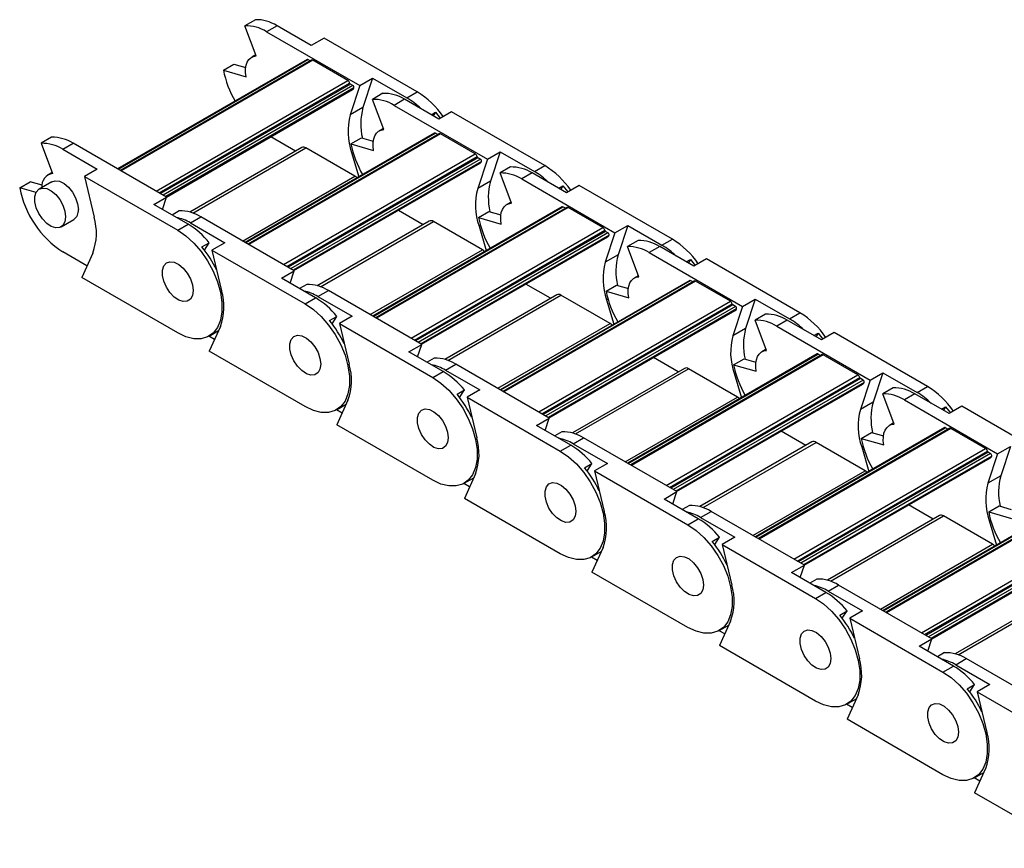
# Model space of a CAD drawing. Header units: millimetres. Extents: x 19 to 819, y 19 to 629.
# Tile 5 of 9: x 606 to 660, y 546 to 591. Entities that reach past the tile are written whole.
import ezdxf

# ---------------------------------------------------------------- set-up
doc = ezdxf.new("R2010")
doc.units = ezdxf.units.MM
doc.header["$LTSCALE"] = 3

msp = doc.modelspace()

# ---------------------------------------------------------------- linework, layer by layer
for p, q in [((619.072, 591.389), (618.499, 591.059)), ((619.125, 589.404), (618.499, 591.059)), ((620.261, 591.06), (619.688, 590.73)), ((619.688, 590.73), (624.809, 587.773)), ((622.14, 589.975), (620.261, 591.06)), ((622.84, 590.38), (622.14, 589.975)), ((627.961, 587.423), (622.84, 590.38)), ((621.909, 589.206), (611.512, 583.204)), ((611.538, 583.189), (621.954, 589.201)), ((622.159, 589.17), (611.668, 583.113)), ((622.234, 589.162), (611.712, 583.088)), ((619.103, 589.462), (618.871, 589.329)), ((622.084, 589.126), (621.954, 589.201)), ((624.143, 588.06), (622.234, 589.162)), ((617.318, 588.616), (617.891, 588.946)), ((617.318, 588.616), (618.563, 588.255)), ((617.891, 588.946), (618.543, 588.758)), ((613.621, 581.986), (624.143, 588.06)), ((624.809, 587.773), (625.509, 588.177)), ((625.509, 588.177), (624.975, 586.564)), ((625.509, 588.177), (627.389, 587.093)), ((613.799, 581.883), (624.245, 587.914)), ((624.285, 587.855), (613.87, 581.842)), ((624.423, 587.776), (614.008, 581.763)), ((624.483, 587.642), (614.153, 581.679)), ((614.192, 581.656), (624.411, 587.555)), ((624.809, 587.773), (624.275, 586.16)), ((624.423, 587.776), (624.285, 587.855)), ((627.389, 587.093), (627.961, 587.423)), ((626.072, 587.348), (625.5, 587.018)), ((626.125, 585.362), (625.5, 587.018)), ((627.261, 587.019), (626.689, 586.688)), ((629.141, 585.934), (627.261, 587.019)), ((624.975, 586.564), (624.275, 586.16)), ((626.689, 586.688), (631.81, 583.732)), ((629.841, 586.338), (629.141, 585.934)), ((634.962, 583.382), (629.841, 586.338)), ((628.721, 586.176), (628.956, 586.312)), ((628.956, 586.312), (628.828, 586.114)), ((628.956, 586.312), (629.214, 585.976)), ((626.103, 585.421), (625.871, 585.287)), ((607.893, 584.936), (607.32, 584.605)), ((628.909, 585.165), (618.512, 579.163)), ((618.538, 579.147), (628.954, 585.16)), ((629.159, 585.128), (618.669, 579.072)), ((629.234, 585.121), (618.712, 579.047)), ((621.275, 584.18), (619.919, 584.962)), ((624.318, 584.575), (624.891, 584.905)), ((624.891, 584.905), (625.544, 584.716)), ((629.084, 585.085), (628.954, 585.16)), ((631.143, 584.019), (629.234, 585.121)), ((607.32, 584.605), (607.945, 582.95)), ((608.509, 584.276), (609.082, 584.607)), ((608.509, 584.276), (610.388, 583.191)), ((614.203, 581.65), (609.082, 584.607)), ((621.616, 584.377), (615.47, 580.829)), ((615.639, 580.774), (621.841, 584.355)), ((624.536, 582.799), (621.841, 584.355)), ((624.318, 584.575), (625.563, 584.214)), ((620.622, 577.945), (631.143, 584.019)), ((620.799, 577.842), (631.245, 583.873)), ((631.286, 583.814), (620.87, 577.801)), ((631.424, 583.735), (621.008, 577.722)), ((624.347, 584.103), (624.42, 584.145)), ((624.347, 584.103), (624.745, 582.761)), ((631.81, 583.732), (631.275, 582.118)), ((631.424, 583.735), (631.286, 583.814)), ((631.81, 583.732), (632.51, 584.136)), ((632.51, 584.136), (631.975, 582.522)), ((632.51, 584.136), (634.389, 583.051)), ((610.388, 583.191), (609.688, 582.787)), ((631.483, 583.6), (621.154, 577.637)), ((621.193, 577.615), (631.411, 583.514)), ((633.073, 583.307), (632.5, 582.976)), ((634.389, 583.051), (634.962, 583.382)), ((607.923, 583.009), (607.692, 582.875)), ((609.688, 582.787), (614.809, 579.831)), ((609.688, 582.787), (610.223, 580.556)), ((618.374, 579.242), (624.536, 582.799)), ((633.125, 581.321), (632.5, 582.976)), ((634.262, 582.978), (633.689, 582.647)), ((633.689, 582.647), (638.81, 579.691)), ((636.141, 581.893), (634.262, 582.978)), ((606.138, 582.162), (606.711, 582.493)), ((607.035, 581.903), (606.138, 582.162)), ((607.364, 582.304), (606.711, 582.493)), ((607.909, 582.498), (607.209, 582.094)), ((631.975, 582.522), (631.275, 582.118)), ((635.721, 582.135), (635.956, 582.271)), ((635.956, 582.271), (635.829, 582.073)), ((635.956, 582.271), (636.214, 581.935)), ((636.841, 582.297), (636.141, 581.893)), ((641.962, 579.341), (636.841, 582.297)), ((613.503, 581.246), (614.203, 581.65)), ((613.978, 580.972), (614.203, 581.65)), ((615.382, 580.161), (613.503, 581.246)), ((635.909, 581.123), (625.512, 575.121)), ((625.539, 575.106), (635.954, 581.119)), ((636.16, 581.087), (625.669, 575.031)), ((636.235, 581.08), (625.713, 575.006)), ((628.275, 580.138), (626.92, 580.921)), ((633.103, 581.38), (632.872, 581.246)), ((636.085, 581.044), (635.954, 581.119)), ((638.144, 579.978), (636.235, 581.08)), ((608.409, 580.015), (609.109, 580.42)), ((614.893, 580.894), (614.502, 580.669)), ((615.509, 580.235), (616.082, 580.565)), ((621.203, 577.609), (616.082, 580.565)), ((631.318, 580.533), (631.891, 580.864)), ((631.318, 580.533), (632.564, 580.173)), ((631.891, 580.864), (632.544, 580.675)), ((614.809, 579.831), (615.382, 580.161)), ((615.509, 580.235), (617.388, 579.15)), ((628.617, 580.336), (622.47, 576.787)), ((622.64, 576.733), (628.842, 580.313)), ((627.622, 573.903), (638.144, 579.978)), ((627.799, 573.801), (638.245, 579.831)), ((631.536, 578.758), (628.842, 580.313)), ((631.347, 580.062), (631.42, 580.104)), ((631.347, 580.062), (631.746, 578.72)), ((638.81, 579.691), (639.51, 580.095)), ((639.51, 580.095), (638.976, 578.481)), ((639.51, 580.095), (641.389, 579.01)), ((638.286, 579.773), (627.87, 573.76)), ((638.424, 579.693), (628.008, 573.68)), ((638.483, 579.559), (628.154, 573.596)), ((628.193, 573.574), (638.411, 579.473)), ((638.81, 579.691), (638.276, 578.077)), ((638.424, 579.693), (638.286, 579.773)), ((641.389, 579.01), (641.962, 579.341)), ((616.143, 578.915), (616.546, 579.148)), ((616.283, 578.74), (616.546, 579.148)), ((617.388, 579.15), (616.688, 578.746)), ((625.374, 575.201), (631.536, 578.758)), ((640.073, 579.266), (639.5, 578.935)), ((640.126, 577.28), (639.5, 578.935)), ((641.262, 578.937), (640.689, 578.606)), ((643.141, 577.852), (641.262, 578.937)), ((609.832, 577.878), (608.509, 578.642)), ((610.151, 578.582), (609.542, 577.237)), ((616.688, 578.746), (621.81, 575.789)), ((616.688, 578.746), (617.223, 576.515)), ((638.976, 578.481), (638.276, 578.077)), ((640.689, 578.606), (645.811, 575.65)), ((642.722, 578.094), (642.956, 578.229)), ((642.956, 578.229), (642.829, 578.032)), ((642.956, 578.229), (643.214, 577.894)), ((643.841, 578.256), (643.141, 577.852)), ((648.963, 575.3), (643.841, 578.256)), ((614.809, 574.196), (609.542, 577.237)), ((620.503, 577.205), (621.203, 577.609)), ((622.382, 576.12), (620.503, 577.205)), ((620.978, 576.93), (621.203, 577.609)), ((640.104, 577.339), (639.872, 577.205)), ((621.893, 576.853), (621.503, 576.628)), ((642.91, 577.082), (632.513, 571.08)), ((632.539, 571.065), (642.955, 577.078)), ((643.16, 577.046), (632.669, 570.99)), ((643.235, 577.038), (632.713, 570.964)), ((635.275, 576.097), (633.92, 576.88)), ((638.319, 576.492), (638.892, 576.823)), ((638.892, 576.823), (639.544, 576.634)), ((643.085, 577.003), (642.955, 577.078)), ((645.144, 575.936), (643.235, 577.038)), ((621.81, 575.789), (622.382, 576.12)), ((622.51, 576.193), (623.082, 576.524)), ((622.51, 576.193), (624.389, 575.109)), ((628.204, 573.568), (623.082, 576.524)), ((635.617, 576.295), (629.471, 572.746)), ((629.64, 572.692), (635.842, 576.272)), ((638.536, 574.717), (635.842, 576.272)), ((638.319, 576.492), (639.564, 576.132)), ((638.347, 576.021), (638.421, 576.063)), ((645.811, 575.65), (646.511, 576.054)), ((646.511, 576.054), (645.976, 574.44)), ((646.511, 576.054), (648.39, 574.969)), ((634.622, 569.862), (645.144, 575.936)), ((634.8, 569.76), (645.246, 575.79)), ((645.286, 575.732), (634.871, 569.719)), ((645.424, 575.652), (635.009, 569.639)), ((645.484, 575.518), (635.155, 569.555)), ((638.347, 576.021), (638.746, 574.679)), ((645.811, 575.65), (645.276, 574.036)), ((645.424, 575.652), (645.286, 575.732)), ((623.143, 574.874), (623.546, 575.107)), ((623.283, 574.699), (623.546, 575.107)), ((624.389, 575.109), (623.689, 574.705)), ((635.193, 569.533), (645.412, 575.431)), ((647.073, 575.225), (646.501, 574.894)), ((648.39, 574.969), (648.963, 575.3)), ((617.151, 574.541), (616.543, 573.196)), ((623.689, 574.705), (628.81, 571.748)), ((623.689, 574.705), (624.223, 572.474)), ((632.375, 571.16), (638.536, 574.717)), ((645.976, 574.44), (645.276, 574.036)), ((647.126, 573.239), (646.501, 574.894)), ((648.262, 574.895), (647.69, 574.565)), ((647.69, 574.565), (652.811, 571.608)), ((650.142, 573.811), (648.262, 574.895)), ((616.833, 573.837), (616.52, 574.017)), ((616.534, 574.026), (617.054, 574.326)), ((649.722, 574.053), (649.957, 574.188)), ((649.957, 574.188), (649.829, 573.991)), ((649.957, 574.188), (650.215, 573.853)), ((650.842, 574.215), (650.142, 573.811)), ((655.963, 571.258), (650.842, 574.215)), ((627.504, 573.164), (628.204, 573.568)), ((627.979, 572.889), (628.204, 573.568)), ((621.81, 570.155), (616.543, 573.196)), ((629.383, 572.079), (627.504, 573.164)), ((628.894, 572.812), (628.503, 572.587)), ((649.91, 573.041), (639.513, 567.039)), ((639.539, 567.024), (649.955, 573.036)), ((650.16, 573.005), (639.67, 566.949)), ((650.235, 572.997), (639.714, 566.923)), ((642.276, 572.056), (640.92, 572.839)), ((647.104, 573.297), (646.872, 573.164)), ((650.085, 572.961), (649.955, 573.036)), ((652.144, 571.895), (650.235, 572.997)), ((629.51, 572.152), (630.083, 572.483)), ((635.204, 569.527), (630.083, 572.483)), ((645.319, 572.451), (645.892, 572.781)), ((645.319, 572.451), (646.565, 572.09)), ((645.892, 572.781), (646.545, 572.593)), ((628.81, 571.748), (629.383, 572.079)), ((629.51, 572.152), (631.389, 571.067)), ((642.618, 572.253), (636.471, 568.705)), ((636.64, 568.651), (642.843, 572.231)), ((641.623, 565.821), (652.144, 571.895)), ((641.8, 565.719), (652.246, 571.749)), ((645.537, 570.676), (642.843, 572.231)), ((645.348, 571.979), (645.421, 572.022)), ((645.348, 571.979), (645.747, 570.637)), ((652.811, 571.608), (653.511, 572.012)), ((653.511, 572.012), (652.976, 570.399)), ((653.511, 572.012), (655.39, 570.928)), ((652.287, 571.69), (641.871, 565.678)), ((652.425, 571.611), (642.009, 565.598)), ((652.484, 571.477), (642.155, 565.514)), ((642.194, 565.491), (652.412, 571.39)), ((652.811, 571.608), (652.276, 569.995)), ((652.425, 571.611), (652.287, 571.69)), ((654.074, 571.183), (653.501, 570.853)), ((655.39, 570.928), (655.963, 571.258)), ((630.144, 570.833), (630.547, 571.065)), ((630.283, 570.657), (630.547, 571.065)), ((631.389, 571.067), (630.689, 570.663)), ((630.689, 570.663), (635.81, 567.707)), ((630.689, 570.663), (631.224, 568.433)), ((639.375, 567.119), (645.537, 570.676)), ((654.127, 569.197), (653.501, 570.853)), ((655.263, 570.854), (654.69, 570.524)), ((657.142, 569.769), (655.263, 570.854)), ((623.534, 569.984), (624.054, 570.284)), ((624.152, 570.5), (623.543, 569.155)), ((652.976, 570.399), (652.276, 569.995)), ((654.69, 570.524), (659.811, 567.567)), ((656.723, 570.011), (656.957, 570.147)), ((656.957, 570.147), (656.83, 569.95)), ((656.957, 570.147), (657.215, 569.811)), ((657.842, 570.173), (657.142, 569.769)), ((662.963, 567.217), (657.842, 570.173)), ((623.833, 569.795), (623.52, 569.976)), ((628.81, 566.114), (623.543, 569.155)), ((634.504, 569.122), (635.204, 569.527)), ((636.383, 568.038), (634.504, 569.122)), ((634.979, 568.848), (635.204, 569.527)), ((654.104, 569.256), (653.873, 569.122)), ((635.894, 568.771), (635.503, 568.545)), ((656.91, 569), (646.513, 562.998)), ((646.54, 562.982), (656.955, 568.995)), ((657.161, 568.963), (646.67, 562.907)), ((657.236, 568.956), (646.714, 562.882)), ((649.276, 568.015), (647.921, 568.797)), ((652.32, 568.41), (652.892, 568.74)), ((652.892, 568.74), (653.545, 568.551)), ((657.086, 568.92), (656.955, 568.995)), ((659.145, 567.854), (657.236, 568.956)), ((635.81, 567.707), (636.383, 568.038)), ((636.51, 568.111), (637.083, 568.442)), ((636.51, 568.111), (638.39, 567.026)), ((642.204, 565.485), (637.083, 568.442)), ((649.618, 568.212), (643.471, 564.664)), ((643.641, 564.609), (649.843, 568.19)), ((652.537, 566.635), (649.843, 568.19)), ((652.32, 568.41), (653.565, 568.049)), ((652.348, 567.938), (652.421, 567.981)), ((659.811, 567.567), (660.511, 567.971)), ((660.511, 567.971), (659.977, 566.358)), ((648.623, 561.78), (659.145, 567.854)), ((648.801, 561.677), (659.246, 567.708)), ((659.287, 567.649), (648.872, 561.636)), ((659.425, 567.57), (649.009, 561.557)), ((659.484, 567.436), (649.155, 561.473)), ((652.348, 567.938), (652.747, 566.596)), ((659.811, 567.567), (659.277, 565.953)), ((659.425, 567.57), (659.287, 567.649)), ((637.144, 566.792), (637.547, 567.024)), ((637.284, 566.616), (637.547, 567.024)), ((638.39, 567.026), (637.69, 566.622)), ((649.194, 561.45), (659.412, 567.349)), ((631.152, 566.459), (630.543, 565.113)), ((637.69, 566.622), (642.811, 563.666)), ((637.69, 566.622), (638.224, 564.391)), ((646.375, 563.077), (652.537, 566.635)), ((659.977, 566.358), (659.277, 565.953)), ((630.833, 565.754), (630.52, 565.935)), ((630.535, 565.943), (631.054, 566.243)), ((641.504, 565.081), (642.204, 565.485)), ((641.98, 564.807), (642.204, 565.485)), ((635.81, 562.073), (630.543, 565.113)), ((643.383, 563.996), (641.504, 565.081)), ((642.894, 564.73), (642.504, 564.504)), ((663.911, 564.959), (653.514, 558.956)), ((653.54, 558.941), (663.956, 564.954)), ((664.161, 564.922), (653.67, 558.866)), ((664.236, 564.915), (653.714, 558.841)), ((656.276, 563.974), (654.921, 564.756)), ((659.32, 564.368), (659.893, 564.699)), ((659.893, 564.699), (660.545, 564.51)), ((643.511, 564.07), (644.083, 564.4)), ((649.205, 561.444), (644.083, 564.4)), ((656.618, 564.171), (650.472, 560.623)), ((659.32, 564.368), (660.565, 564.008)), ((642.811, 563.666), (643.383, 563.996)), ((643.511, 564.07), (645.39, 562.985)), ((650.641, 560.568), (656.843, 564.149)), ((655.623, 557.739), (666.145, 563.813)), ((655.801, 557.636), (666.247, 563.666)), ((659.537, 562.593), (656.843, 564.149)), ((659.348, 563.897), (659.422, 563.939)), ((659.348, 563.897), (659.747, 562.555)), ((666.288, 563.608), (655.872, 557.595)), ((666.425, 563.528), (656.01, 557.516)), ((666.485, 563.394), (656.156, 557.431)), ((656.195, 557.409), (666.413, 563.308)), ((644.144, 562.75), (644.547, 562.983)), ((644.284, 562.575), (644.547, 562.983)), ((645.39, 562.985), (644.69, 562.581)), ((644.69, 562.581), (649.811, 559.624)), ((644.69, 562.581), (645.224, 560.35)), ((653.376, 559.036), (659.537, 562.593)), ((637.535, 561.902), (638.055, 562.202)), ((638.152, 562.418), (637.544, 561.072)), ((637.834, 561.713), (637.521, 561.894)), ((642.811, 558.032), (637.544, 561.072)), ((648.505, 561.04), (649.205, 561.444)), ((650.384, 559.955), (648.505, 561.04)), ((648.98, 560.766), (649.205, 561.444)), ((649.895, 560.688), (649.504, 560.463)), ((649.811, 559.624), (650.384, 559.955)), ((650.511, 560.029), (651.084, 560.359)), ((650.511, 560.029), (652.39, 558.944)), ((656.205, 557.403), (651.084, 560.359)), ((663.619, 560.13), (657.472, 556.581)), ((657.641, 556.527), (663.844, 560.107)), ((651.145, 558.709), (651.548, 558.942)), ((651.285, 558.534), (651.548, 558.942)), ((652.39, 558.944), (651.69, 558.54)), ((645.153, 558.376), (644.544, 557.031)), ((651.69, 558.54), (656.811, 555.583)), ((651.69, 558.54), (652.225, 556.309)), ((644.834, 557.672), (644.521, 557.852)), ((644.536, 557.861), (645.055, 558.161)), ((655.505, 556.999), (656.205, 557.403)), ((655.98, 556.724), (656.205, 557.403)), ((649.811, 553.99), (644.544, 557.031)), ((657.384, 555.914), (655.505, 556.999)), ((656.895, 556.647), (656.505, 556.422)), ((657.511, 555.987), (658.084, 556.318)), ((663.205, 553.362), (658.084, 556.318)), ((656.811, 555.583), (657.384, 555.914)), ((657.511, 555.987), (659.391, 554.903)), ((658.145, 554.668), (658.548, 554.901)), ((658.285, 554.493), (658.548, 554.901)), ((659.391, 554.903), (658.691, 554.498)), ((658.691, 554.498), (663.812, 551.542)), ((658.691, 554.498), (659.225, 552.268)), ((651.536, 553.82), (652.055, 554.119)), ((652.153, 554.335), (651.544, 552.99)), ((651.834, 553.631), (651.521, 553.811)), ((656.811, 549.949), (651.544, 552.99)), ((659.153, 550.294), (658.545, 548.948)), ((658.835, 549.589), (658.522, 549.77)), ((658.536, 549.778), (659.056, 550.078)), ((663.812, 545.908), (658.545, 548.948))]:
    msp.add_line(p, q)
at = {"flags": 128}
for points in [[(618.563, 588.255), (618.535, 588.485), (618.537, 588.699), (618.569, 588.893), (618.63, 589.062), (618.719, 589.2), (618.833, 589.305), (618.97, 589.373), (619.125, 589.404)], [(625.563, 584.214), (625.535, 584.444), (625.537, 584.658), (625.569, 584.852), (625.631, 585.02), (625.719, 585.159), (625.834, 585.263), (625.97, 585.332), (626.125, 585.362)], [(607.909, 582.498), (608.085, 582.552), (608.32, 582.523), (608.572, 582.399), (608.819, 582.192), (609.038, 581.92), (609.21, 581.606), (609.32, 581.28), (609.357, 580.969)], [(624.652, 582.707), (624.598, 582.757), (624.536, 582.799)], [(608.657, 580.565), (608.62, 580.298), (608.51, 580.098), (608.338, 579.983), (608.119, 579.964), (607.872, 580.041), (607.62, 580.208), (607.385, 580.451), (607.187, 580.747), (607.044, 581.071), (606.97, 581.393), (606.97, 581.685), (607.044, 581.921), (607.187, 582.08), (607.385, 582.148), (607.62, 582.119), (607.872, 581.995), (608.119, 581.788), (608.338, 581.515), (608.51, 581.202), (608.62, 580.875), (608.657, 580.565)], [(632.564, 580.173), (632.536, 580.402), (632.538, 580.617), (632.57, 580.811), (632.631, 580.979), (632.72, 581.117), (632.834, 581.222), (632.97, 581.291), (633.125, 581.321)], [(614.809, 579.831), (615.258, 579.524), (615.691, 579.132), (616.093, 578.667), (616.453, 578.147), (616.756, 577.587), (616.993, 577.009), (617.156, 576.43), (617.238, 575.871), (617.238, 575.351), (617.156, 574.888), (616.993, 574.497), (616.756, 574.192), (616.453, 573.983), (616.093, 573.877), (615.691, 573.878), (615.258, 573.986), (614.809, 574.196)], [(631.652, 578.666), (631.598, 578.715), (631.536, 578.758)], [(615.658, 576.524), (615.62, 576.257), (615.51, 576.057), (615.338, 575.942), (615.119, 575.922), (614.873, 576), (614.62, 576.167), (614.385, 576.41), (614.187, 576.706), (614.045, 577.03), (613.97, 577.352), (613.97, 577.644), (614.045, 577.88), (614.187, 578.039), (614.385, 578.107), (614.62, 578.078), (614.873, 577.954), (615.119, 577.747), (615.338, 577.474), (615.51, 577.161), (615.62, 576.834), (615.658, 576.524)], [(615.658, 576.524), (615.62, 576.257), (615.51, 576.057), (615.338, 575.942), (615.119, 575.922), (614.873, 576), (614.62, 576.167), (614.385, 576.41), (614.187, 576.706), (614.045, 577.03), (613.97, 577.352), (613.97, 577.644), (614.045, 577.88), (614.187, 578.039), (614.385, 578.107), (614.62, 578.078), (614.873, 577.954), (615.119, 577.747), (615.338, 577.474), (615.51, 577.161), (615.62, 576.834), (615.658, 576.524)], [(639.564, 576.132), (639.536, 576.361), (639.538, 576.576), (639.57, 576.769), (639.631, 576.938), (639.72, 577.076), (639.834, 577.181), (639.971, 577.25), (640.126, 577.28)], [(621.81, 575.789), (622.258, 575.483), (622.691, 575.09), (623.094, 574.626), (623.453, 574.105), (623.756, 573.546), (623.993, 572.967), (624.156, 572.389), (624.239, 571.83), (624.239, 571.31), (624.156, 570.847), (623.993, 570.456), (623.756, 570.151), (623.453, 569.942), (623.094, 569.836), (622.691, 569.837), (622.258, 569.944), (621.81, 570.155)], [(638.652, 574.624), (638.598, 574.674), (638.536, 574.717)], [(622.658, 572.482), (622.62, 572.215), (622.511, 572.016), (622.339, 571.901), (622.12, 571.881), (621.873, 571.959), (621.621, 572.126), (621.385, 572.369), (621.188, 572.665), (621.045, 572.988), (620.971, 573.311), (620.971, 573.603), (621.045, 573.839), (621.188, 573.998), (621.385, 574.066), (621.621, 574.037), (621.873, 573.913), (622.12, 573.705), (622.339, 573.433), (622.511, 573.12), (622.62, 572.793), (622.658, 572.482)], [(622.658, 572.482), (622.62, 572.215), (622.511, 572.016), (622.339, 571.901), (622.12, 571.881), (621.873, 571.959), (621.621, 572.126), (621.385, 572.369), (621.188, 572.665), (621.045, 572.988), (620.971, 573.311), (620.971, 573.603), (621.045, 573.839), (621.188, 573.998), (621.385, 574.066), (621.621, 574.037), (621.873, 573.913), (622.12, 573.705), (622.339, 573.433), (622.511, 573.12), (622.62, 572.793), (622.658, 572.482)], [(646.565, 572.09), (646.536, 572.32), (646.538, 572.534), (646.57, 572.728), (646.632, 572.897), (646.721, 573.035), (646.835, 573.14), (646.971, 573.208), (647.126, 573.239)], [(628.81, 571.748), (629.258, 571.441), (629.691, 571.049), (630.094, 570.585), (630.453, 570.064), (630.757, 569.505), (630.994, 568.926), (631.156, 568.347), (631.239, 567.789), (631.239, 567.269), (631.156, 566.806), (630.994, 566.415), (630.757, 566.11), (630.453, 565.9), (630.094, 565.795), (629.691, 565.795), (629.258, 565.903), (628.81, 566.114)], [(645.653, 570.583), (645.599, 570.633), (645.537, 570.676)], [(629.658, 568.441), (629.621, 568.174), (629.511, 567.974), (629.339, 567.86), (629.12, 567.84), (628.873, 567.917), (628.621, 568.085), (628.386, 568.327), (628.188, 568.624), (628.045, 568.947), (627.971, 569.269), (627.971, 569.561), (628.045, 569.798), (628.188, 569.957), (628.386, 570.025), (628.621, 569.995), (628.873, 569.872), (629.12, 569.664), (629.339, 569.392), (629.511, 569.078), (629.621, 568.752), (629.658, 568.441)], [(629.658, 568.441), (629.621, 568.174), (629.511, 567.974), (629.339, 567.86), (629.12, 567.84), (628.873, 567.917), (628.621, 568.085), (628.386, 568.327), (628.188, 568.624), (628.045, 568.947), (627.971, 569.269), (627.971, 569.561), (628.045, 569.798), (628.188, 569.957), (628.386, 570.025), (628.621, 569.995), (628.873, 569.872), (629.12, 569.664), (629.339, 569.392), (629.511, 569.078), (629.621, 568.752), (629.658, 568.441)], [(653.565, 568.049), (653.537, 568.279), (653.539, 568.493), (653.571, 568.687), (653.632, 568.855), (653.721, 568.994), (653.835, 569.099), (653.971, 569.167), (654.127, 569.197)], [(635.81, 567.707), (636.259, 567.4), (636.692, 567.008), (637.095, 566.544), (637.454, 566.023), (637.757, 565.464), (637.994, 564.885), (638.157, 564.306), (638.239, 563.747), (638.239, 563.228), (638.157, 562.764), (637.994, 562.374), (637.757, 562.068), (637.454, 561.859), (637.095, 561.753), (636.692, 561.754), (636.259, 561.862), (635.81, 562.073)], [(652.653, 566.542), (652.599, 566.592), (652.537, 566.635)], [(636.659, 564.4), (636.621, 564.133), (636.511, 563.933), (636.339, 563.818), (636.12, 563.799), (635.874, 563.876), (635.622, 564.044), (635.386, 564.286), (635.188, 564.582), (635.046, 564.906), (634.971, 565.228), (634.971, 565.52), (635.046, 565.756), (635.188, 565.915), (635.386, 565.983), (635.622, 565.954), (635.874, 565.83), (636.12, 565.623), (636.339, 565.351), (636.511, 565.037), (636.621, 564.711), (636.659, 564.4)], [(636.659, 564.4), (636.621, 564.133), (636.511, 563.933), (636.339, 563.818), (636.12, 563.799), (635.874, 563.876), (635.622, 564.044), (635.386, 564.286), (635.188, 564.582), (635.046, 564.906), (634.971, 565.228), (634.971, 565.52), (635.046, 565.756), (635.188, 565.915), (635.386, 565.983), (635.622, 565.954), (635.874, 565.83), (636.12, 565.623), (636.339, 565.351), (636.511, 565.037), (636.621, 564.711), (636.659, 564.4)], [(642.811, 563.666), (643.259, 563.359), (643.692, 562.967), (644.095, 562.502), (644.454, 561.982), (644.757, 561.422), (644.994, 560.844), (645.157, 560.265), (645.24, 559.706), (645.24, 559.186), (645.157, 558.723), (644.994, 558.332), (644.757, 558.027), (644.454, 557.818), (644.095, 557.712), (643.692, 557.713), (643.259, 557.821), (642.811, 558.032)], [(659.654, 562.501), (659.599, 562.55), (659.537, 562.593)], [(643.659, 560.359), (643.622, 560.092), (643.512, 559.892), (643.34, 559.777), (643.121, 559.758), (642.874, 559.835), (642.622, 560.002), (642.386, 560.245), (642.189, 560.541), (642.046, 560.865), (641.972, 561.187), (641.972, 561.479), (642.046, 561.715), (642.189, 561.874), (642.386, 561.942), (642.622, 561.913), (642.874, 561.789), (643.121, 561.582), (643.34, 561.309), (643.512, 560.996), (643.622, 560.669), (643.659, 560.359)], [(643.659, 560.359), (643.622, 560.092), (643.512, 559.892), (643.34, 559.777), (643.121, 559.758), (642.874, 559.835), (642.622, 560.002), (642.386, 560.245), (642.189, 560.541), (642.046, 560.865), (641.972, 561.187), (641.972, 561.479), (642.046, 561.715), (642.189, 561.874), (642.386, 561.942), (642.622, 561.913), (642.874, 561.789), (643.121, 561.582), (643.34, 561.309), (643.512, 560.996), (643.622, 560.669), (643.659, 560.359)], [(649.811, 559.624), (650.259, 559.318), (650.692, 558.926), (651.095, 558.461), (651.455, 557.94), (651.758, 557.381), (651.995, 556.802), (652.157, 556.224), (652.24, 555.665), (652.24, 555.145), (652.157, 554.682), (651.995, 554.291), (651.758, 553.986), (651.455, 553.777), (651.095, 553.671), (650.692, 553.672), (650.259, 553.78), (649.811, 553.99)], [(650.66, 556.318), (650.622, 556.051), (650.512, 555.851), (650.34, 555.736), (650.121, 555.716), (649.874, 555.794), (649.622, 555.961), (649.387, 556.204), (649.189, 556.5), (649.047, 556.824), (648.972, 557.146), (648.972, 557.438), (649.047, 557.674), (649.189, 557.833), (649.387, 557.901), (649.622, 557.872), (649.874, 557.748), (650.121, 557.541), (650.34, 557.268), (650.512, 556.955), (650.622, 556.628), (650.66, 556.318)], [(650.66, 556.318), (650.622, 556.051), (650.512, 555.851), (650.34, 555.736), (650.121, 555.716), (649.874, 555.794), (649.622, 555.961), (649.387, 556.204), (649.189, 556.5), (649.047, 556.824), (648.972, 557.146), (648.972, 557.438), (649.047, 557.674), (649.189, 557.833), (649.387, 557.901), (649.622, 557.872), (649.874, 557.748), (650.121, 557.541), (650.34, 557.268), (650.512, 556.955), (650.622, 556.628), (650.66, 556.318)], [(656.811, 555.583), (657.26, 555.277), (657.693, 554.884), (658.096, 554.42), (658.455, 553.899), (658.758, 553.34), (658.995, 552.761), (659.158, 552.183), (659.241, 551.624), (659.241, 551.104), (659.158, 550.641), (658.995, 550.25), (658.758, 549.945), (658.455, 549.736), (658.096, 549.63), (657.693, 549.631), (657.26, 549.738), (656.811, 549.949)], [(657.66, 552.276), (657.622, 552.009), (657.512, 551.809), (657.34, 551.695), (657.121, 551.675), (656.875, 551.752), (656.623, 551.92), (656.387, 552.163), (656.189, 552.459), (656.047, 552.782), (655.972, 553.105), (655.972, 553.397), (656.047, 553.633), (656.189, 553.792), (656.387, 553.86), (656.623, 553.83), (656.875, 553.707), (657.121, 553.499), (657.34, 553.227), (657.512, 552.913), (657.622, 552.587), (657.66, 552.276)], [(657.66, 552.276), (657.622, 552.009), (657.512, 551.809), (657.34, 551.695), (657.121, 551.675), (656.875, 551.752), (656.623, 551.92), (656.387, 552.163), (656.189, 552.459), (656.047, 552.782), (655.972, 553.105), (655.972, 553.397), (656.047, 553.633), (656.189, 553.792), (656.387, 553.86), (656.623, 553.83), (656.875, 553.707), (657.121, 553.499), (657.34, 553.227), (657.512, 552.913), (657.622, 552.587), (657.66, 552.276)]]:
    msp.add_lwpolyline(points, dxfattribs=at)
for centre, radius, start, end in [((619.119, 589.248), 2.142, 57.7925, 91.2624), ((618.546, 588.917), 2.142, 57.7925, 91.2624), ((621.928, 589.166), 0.0436, 53.1338, 115.5558), ((622.19, 589.102), 0.0745, 53.9734, 114.7161), ((622.726, 589.698), 5.515, 191.3163, 210.1809), ((624.015, 587.863), 0.235, 12.558, 57.0724), ((624.336, 587.934), 0.094, 192.558, 237.0724), ((624.322, 587.702), 0.172, 301.1243, 339.3097), ((624.359, 587.667), 0.126, 348.3097, 59.4783), ((625.46, 583.362), 4.77, 34.6556, 58.3654), ((625.547, 584.876), 2.142, 57.7925, 91.2624), ((626.12, 585.206), 2.142, 57.7925, 91.2624), ((625.313, 583.579), 4.081, 45.644, 59.4327), ((628.208, 585.676), 3.352, 164.6409, 193.584), ((627.686, 585.249), 3.531, 165.0535, 198.9354), ((607.94, 582.794), 2.142, 57.7925, 91.2624), ((628.928, 585.125), 0.0436, 53.1338, 115.5558), ((629.19, 585.061), 0.0745, 53.9734, 114.7161), ((607.367, 582.463), 2.142, 57.7925, 91.2624), ((621.71, 584.171), 0.226, 54.3824, 114.3071), ((629.726, 585.657), 5.515, 191.3163, 210.1809), ((631.016, 583.821), 0.235, 12.558, 57.0724), ((631.337, 583.893), 0.094, 192.558, 237.0724), ((631.36, 583.626), 0.126, 348.3097, 59.4783), ((631.322, 583.661), 0.172, 301.1243, 339.3097), ((633.12, 581.165), 2.142, 57.7925, 91.2624), ((632.46, 579.321), 4.77, 34.6556, 58.3654), ((608.047, 582.259), 0.698, 98.3622, 186.7215), ((632.547, 580.834), 2.142, 57.7925, 91.2624), ((632.314, 579.538), 4.081, 45.644, 59.4327), ((611.448, 583.179), 5.406, 190.8461, 237.0662), ((634.687, 581.208), 3.531, 165.0535, 198.9354), ((635.208, 581.634), 3.352, 164.6409, 193.584), ((608.773, 580.903), 0.588, 304.8223, 6.4898), ((635.928, 581.084), 0.0436, 53.1338, 115.5558), ((636.191, 581.019), 0.0745, 53.9734, 114.7161), ((607.215, 579.677), 3.133, 339.5507, 16.2934), ((614.241, 578.121), 2.465, 59.0381, 78.5184), ((614.94, 578.753), 2.142, 57.7925, 91.2624), ((636.727, 581.616), 5.515, 191.3163, 210.1809), ((613.096, 576.361), 4.435, 38.938, 58.9789), ((628.71, 580.129), 0.226, 54.3824, 114.3071), ((638.016, 579.78), 0.235, 12.558, 57.0724), ((638.337, 579.852), 0.094, 192.558, 237.0724), ((638.322, 579.62), 0.172, 301.1243, 339.3097), ((638.36, 579.585), 0.126, 348.3097, 59.4783), ((639.46, 575.279), 4.77, 34.6556, 58.3654), ((611.594, 575.156), 5.901, 24.8355, 39.5695), ((639.548, 576.793), 2.142, 57.7925, 91.2624), ((640.12, 577.124), 2.142, 57.7925, 91.2624), ((639.314, 575.497), 4.081, 45.644, 59.4327), ((642.209, 577.593), 3.352, 164.6409, 193.584), ((641.687, 577.166), 3.531, 165.0535, 198.9354), ((621.941, 574.711), 2.142, 57.7925, 91.2624), ((642.929, 577.043), 0.0436, 53.1338, 115.5558), ((643.191, 576.978), 0.0745, 53.9734, 114.7161), ((614.215, 575.636), 3.133, 339.5507, 16.2934), ((621.241, 574.079), 2.465, 59.0381, 78.5184), ((620.097, 572.319), 4.435, 38.938, 58.9789), ((635.71, 576.088), 0.226, 54.3824, 114.3071), ((643.727, 577.574), 5.515, 191.3163, 210.1809), ((645.016, 575.739), 0.235, 12.558, 57.0724), ((645.338, 575.811), 0.094, 192.558, 237.0724), ((645.323, 575.579), 0.172, 301.1243, 339.3097), ((645.36, 575.543), 0.126, 348.3097, 59.4783), ((647.121, 573.083), 2.142, 57.7925, 91.2624), ((646.315, 571.455), 4.081, 45.644, 59.4327), ((646.461, 571.238), 4.77, 34.6556, 58.3654), ((618.594, 571.115), 5.901, 24.8355, 39.5695), ((649.209, 573.552), 3.352, 164.6409, 193.584), ((646.548, 572.752), 2.142, 57.7925, 91.2624), ((648.687, 573.125), 3.531, 165.0535, 198.9354), ((628.941, 570.67), 2.142, 57.7925, 91.2624), ((649.929, 573.002), 0.0436, 53.1338, 115.5558), ((650.191, 572.937), 0.0745, 53.9734, 114.7161), ((621.216, 571.595), 3.133, 339.5507, 16.2934), ((628.242, 570.038), 2.465, 59.0381, 78.5184), ((642.711, 572.047), 0.226, 54.3824, 114.3071), ((650.727, 573.533), 5.515, 191.3163, 210.1809), ((627.097, 568.278), 4.435, 38.938, 58.9789), ((652.017, 571.698), 0.235, 12.558, 57.0724), ((652.338, 571.769), 0.094, 192.558, 237.0724), ((652.323, 571.538), 0.172, 301.1243, 339.3097), ((652.361, 571.502), 0.126, 348.3097, 59.4783), ((654.121, 569.041), 2.142, 57.7925, 91.2624), ((653.461, 567.197), 4.77, 34.6556, 58.3654), ((625.595, 567.073), 5.901, 24.8355, 39.5695), ((653.548, 568.711), 2.142, 57.7925, 91.2624), ((653.315, 567.414), 4.081, 45.644, 59.4327), ((656.209, 569.511), 3.352, 164.6409, 193.584), ((655.688, 569.084), 3.531, 165.0535, 198.9354), ((635.941, 566.629), 2.142, 57.7925, 91.2624), ((656.929, 568.96), 0.0436, 53.1338, 115.5558), ((657.192, 568.896), 0.0745, 53.9734, 114.7161), ((628.216, 567.554), 3.133, 339.5507, 16.2934), ((635.242, 565.997), 2.465, 59.0381, 78.5184), ((634.098, 564.237), 4.435, 38.938, 58.9789), ((649.711, 568.006), 0.226, 54.3824, 114.3071), ((657.728, 569.492), 5.515, 191.3163, 210.1809), ((659.017, 567.657), 0.235, 12.558, 57.0724), ((659.338, 567.728), 0.094, 192.558, 237.0724), ((659.323, 567.496), 0.172, 301.1243, 339.3097), ((659.361, 567.461), 0.126, 348.3097, 59.4783), ((632.595, 563.032), 5.901, 24.8355, 39.5695), ((663.21, 565.47), 3.352, 164.6409, 193.584), ((662.688, 565.043), 3.531, 165.0535, 198.9354), ((642.942, 562.588), 2.142, 57.7925, 91.2624), ((635.217, 563.512), 3.133, 339.5507, 16.2934), ((642.242, 561.956), 2.465, 59.0381, 78.5184), ((656.711, 563.965), 0.226, 54.3824, 114.3071), ((664.728, 565.451), 5.515, 191.3163, 210.1809), ((641.098, 560.196), 4.435, 38.938, 58.9789), ((639.595, 558.991), 5.901, 24.587, 39.5697), ((649.942, 558.547), 2.142, 57.7925, 91.2624), ((642.217, 559.471), 3.133, 339.5507, 16.2934), ((649.243, 557.914), 2.465, 59.0381, 78.5184), ((648.098, 556.155), 4.435, 38.938, 58.9789), ((646.596, 554.95), 5.901, 24.8355, 39.5695), ((656.942, 554.505), 2.142, 57.7925, 91.2624), ((649.217, 555.43), 3.133, 339.5507, 16.2934), ((656.243, 553.873), 2.465, 59.0381, 78.5184), ((655.099, 552.113), 4.435, 38.938, 58.9789), ((653.596, 550.909), 5.901, 24.8355, 39.5695), ((656.218, 551.389), 3.133, 339.5507, 16.2934)]:
    msp.add_arc(centre, radius, start, end)

doc.saveas('drawing.dxf')
